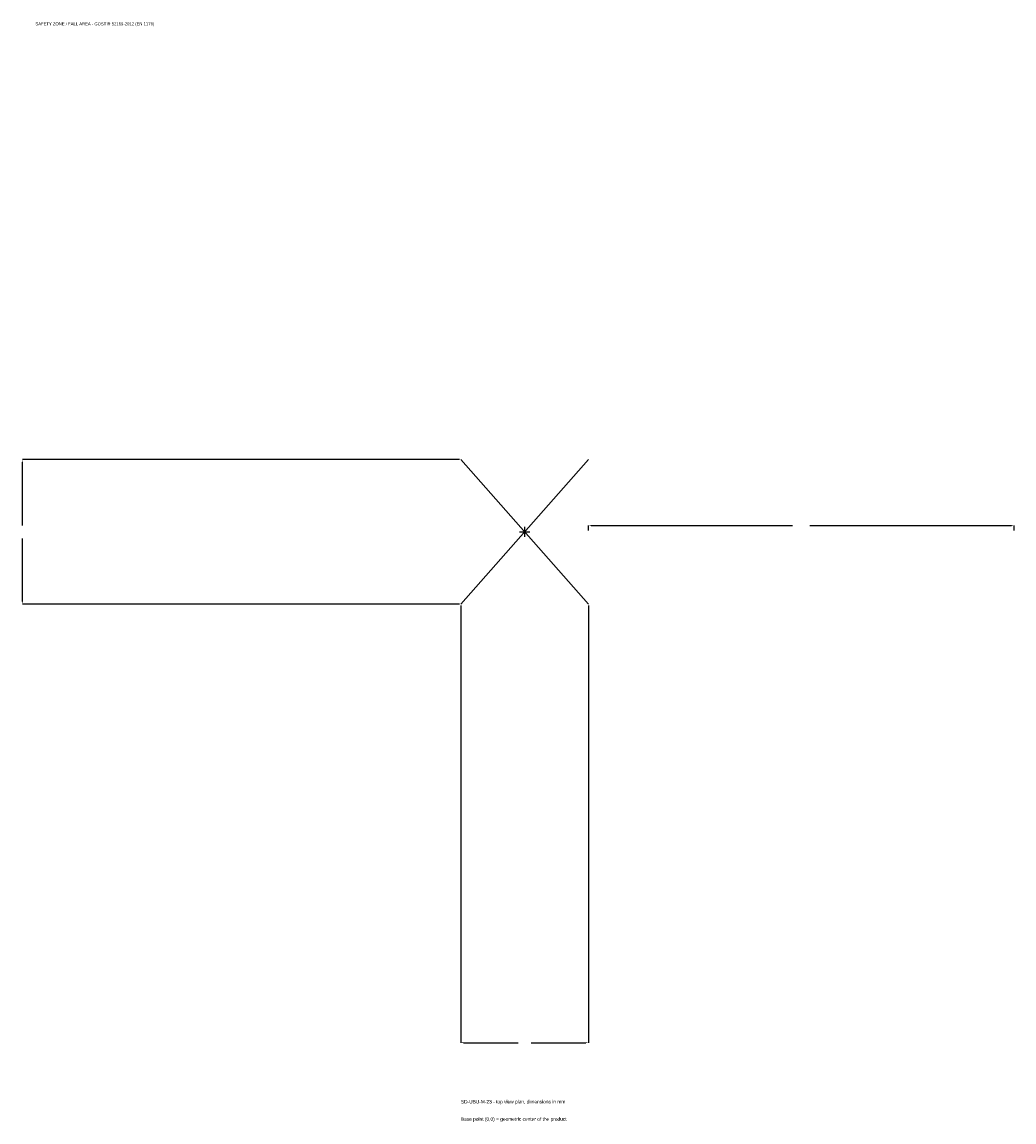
# Model space of a CAD drawing. Extents: x -1772 to 1725, y -2080 to 1798.
import ezdxf

# ---------------------------------------------------------------- set-up
doc = ezdxf.new("R2010")
doc.units = 0
for name, color, linetype in [('GP_MAF_zona_bezopasnosti', 1, 'Continuous'), ('ZSK_DANNYE', 3, 'Continuous'), ('ZSK_KONTUR', 7, 'Continuous'), ('ZSK_RAZMERY', 8, 'Continuous')]:
    doc.layers.add(name, color=color, linetype=linetype)
doc.dimstyles.new('ORION', dxfattribs={"dimtxt": 15.3, "dimasz": 9.18, "dimexe": 1.25, "dimexo": 4.59, "dimtad": 1, "dimcen": 2.5, "dimazin": 3, "dimtfac": 1, "dimtmove": 0, "dimatfit": 3})

# ---------------------------------------------------------------- blocks, each defined once
blk = doc.blocks.new('_CLOSEDFILLED')
at = {"color": 0, "linetype": 'BYBLOCK'}
blk.add_solid([(-1, 0.16), (0, 0), (-1, -0.16)], dxfattribs=at)
blk = doc.blocks.new('*D1')
for p, q in [((-225, -259.59), (-225, -1800.9)), ((225, -259.59), (225, -1800.9)), ((-215.82, -1800.9), (-22.95, -1800.9)), ((22.95, -1800.9), (215.82, -1800.9))]:
    blk.add_line(p, q)
at = {"layer": 'Defpoints'}
for p in [(-225, -255), (225, -255), (-225, -1800.9)]:
    blk.add_point(p, dxfattribs=at)
at = {"layer": 'ZSK_RAZMERY', "xscale": 9.18, "yscale": 9.18, "rotation": 180}
blk.add_blockref('_CLOSEDFILLED', (-225, -1800.9), dxfattribs=at)
at = {"layer": 'ZSK_RAZMERY', "xscale": 9.18, "yscale": 9.18}
blk.add_blockref('_CLOSEDFILLED', (225, -1800.9), dxfattribs=at)
blk = doc.blocks.new('*D2')
for p, q in [((-229.59, 255), (-1770.9, 255)), ((-1770.9, 22.95), (-1770.9, 245.82)), ((-1770.9, -245.82), (-1770.9, -22.95)), ((-229.59, -255), (-1770.9, -255))]:
    blk.add_line(p, q)
at = {"layer": 'Defpoints'}
for p in [(-225, 255), (-1770.9, -255), (-225, -255)]:
    blk.add_point(p, dxfattribs=at)
at = {"layer": 'ZSK_RAZMERY', "xscale": 9.18, "yscale": 9.18}
for p, rotation in [((-1770.9, 255), 90), ((-1770.9, -255), 270)]:
    blk.add_blockref('_CLOSEDFILLED', p, dxfattribs=dict(at, rotation=rotation))
blk = doc.blocks.new('*D3')
for p, q in [((225, 4.59), (225, 22.95)), ((234.18, 22.95), (944.4, 22.95)), ((1005.6, 22.95), (1715.82, 22.95)), ((1725, 4.59), (1725, 22.95))]:
    blk.add_line(p, q)
at = {"layer": 'Defpoints'}
for p in [(225, 22.95), (225, 0), (1725, 0)]:
    blk.add_point(p, dxfattribs=at)
at = {"layer": 'ZSK_RAZMERY', "xscale": 9.18, "yscale": 9.18, "rotation": 180}
blk.add_blockref('_CLOSEDFILLED', (225, 22.95), dxfattribs=at)
at = {"layer": 'ZSK_RAZMERY', "xscale": 9.18, "yscale": 9.18}
blk.add_blockref('_CLOSEDFILLED', (1725, 22.95), dxfattribs=at)
blk = doc.blocks.new('B1')
at = {"layer": 'ZSK_KONTUR'}
for p, q in [((-225, -255), (225, 255)), ((-225, 255), (225, -255))]:
    blk.add_line(p, q, dxfattribs=at)
at = {"layer": 'ZSK_RAZMERY'}
for p, q in [((-18, 0), (18, 0)), ((0, -18), (0, 18))]:
    blk.add_line(p, q, dxfattribs=at)
at = {"layer": 'GP_MAF_zona_bezopasnosti', "color": 1}
blk.add_text('SAFETY ZONE / FALL AREA - GOST R 52169-2012 (EN 1176)', height=10.71, dxfattribs=at).set_placement((-1725, 1785.6))
at = {"layer": 'ZSK_RAZMERY'}
dim = blk.add_linear_dim(base=(-1770.9, -255), p1=(-225, -255), p2=(-225, 255), angle=90, dimstyle='ORION', dxfattribs=at)
dim.commit()
dim.dimension.update_dxf_attribs({"geometry": '*D2', "text_midpoint": (-1770.9, 0)})
for base, p1, p2, picture, middle in [((225, 22.95), (225, 0), (1725, 0), '*D3', (975, 22.95)), ((-225, -1800.9), (-225, -255), (225, -255), '*D1', (0, -1800.9))]:
    dim = blk.add_linear_dim(base=base, p1=p1, p2=p2, dimstyle='ORION', dxfattribs=at)
    dim.commit()
    dim.dimension.update_dxf_attribs({"geometry": picture, "text_midpoint": middle})

msp = doc.modelspace()

# ---------------------------------------------------------------- block references
msp.add_blockref('B1', (0, 0))

# ---------------------------------------------------------------- texts
at = {"layer": 'ZSK_DANNYE', "color": 3}
msp.add_text('SD-UBU-M-23 - top view plan, dimensions in mm', height=12.24, dxfattribs=at).set_placement((-225, -2015.1))
at = {"layer": 'ZSK_DANNYE', "color": 7}
msp.add_text('Base point (0,0) = geometric center of the product', height=12.24, dxfattribs=at).set_placement((-225, -2076.3))

doc.saveas('drawing.dxf')
